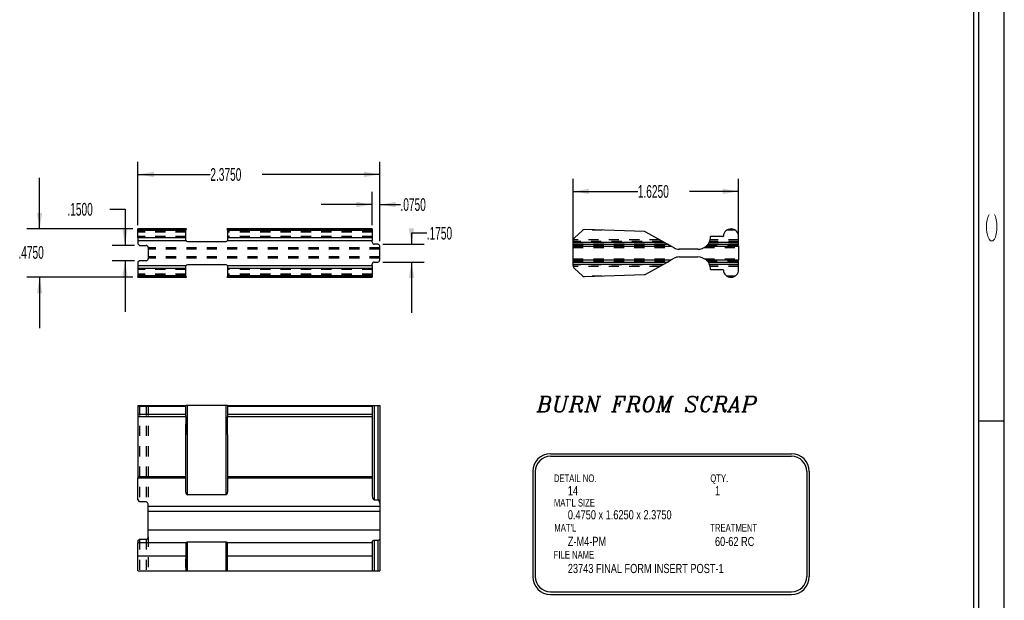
# Model space of a CAD drawing. Header units: inches. Extents: x 1802 to 2468, y -253 to -72.
# Tile 232 of 256: x 2093.83 to 2103.5, y -201.86 to -196.16. Entities that reach past the tile are written whole.
import ezdxf

# ---------------------------------------------------------------- set-up
doc = ezdxf.new("R2010")
doc.units = ezdxf.units.IN
doc.header["$LTSCALE"] = 0.5
doc.header["$MEASUREMENT"] = 0
doc.linetypes.add('HIDDEN', pattern=[0.225, 0.15, -0.075])
for name, color, linetype in [('SID-M-D', 42, 'Continuous'), ('SID-M-H', 4, 'HIDDEN'), ('SID-M-M', 233, 'Continuous'), ('SID-M-S', 105, 'Continuous')]:
    doc.layers.add(name, color=color, linetype=linetype)
doc.styles.add('I', font='ITALIC.SHX')
doc.styles.add('R', font='ROMAND.SHX')
doc.styles.add('SLDTEXTSTYLE0', font='TXT', dxfattribs={"width": 0.595745})

# ---------------------------------------------------------------- blocks, each defined once
blk = doc.blocks.new('*U9')
at = {"layer": 'SID-M-S'}
for p, q in [((0.25, 0), (0.25, 22)), ((0.3, 0), (0.3, 22)), ((0.55, 0), (0.55, 22)), ((0.3, 7), (0.55, 7))]:
    blk.add_line(p, q, dxfattribs=at)
at = {"layer": 'SID-M-D', "style": 'R', "width": 4}
blk.add_text('C', height=0.1, rotation=90, dxfattribs=at).set_placement((0.4762, 8.7151))

msp = doc.modelspace()

# ---------------------------------------------------------------- linework, layer by layer
at = {"layer": 'SID-M-D'}
for p, q in [((2094.98976, -198.17817), (2094.98976, -197.55382)), ((2097.36476, -198.33367), (2097.36476, -197.55382)), ((2094.02346, -198.21367), (2094.02346, -197.71367)), ((2094.98976, -197.67882), (2095.70024, -197.67882)), ((2097.36476, -197.67882), (2096.20823, -197.67882)), ((2099.26334, -198.33367), (2099.26334, -197.72056)), ((2100.88834, -198.33367), (2100.88834, -197.72056)), ((2097.28976, -198.17817), (2097.28976, -197.84923)), ((2097.36476, -198.33367), (2097.36476, -197.84923)), ((2099.26334, -197.84556), (2099.89839, -197.84556)), ((2100.88834, -197.84556), (2100.40638, -197.84556)), ((2094.71229, -198.02077), (2094.86229, -198.02077)), ((2094.86229, -198.02077), (2094.86229, -198.37617)), ((2097.28976, -197.97423), (2096.78976, -197.97423)), ((2097.36476, -197.97423), (2097.56738, -197.97423)), ((2094.93976, -198.21367), (2093.89846, -198.21367)), ((2097.82563, -198.25523), (2097.67563, -198.25523)), ((2097.67563, -198.25523), (2097.67563, -198.36367)), ((2094.95476, -198.37617), (2094.73729, -198.37617)), ((2097.39476, -198.36367), (2097.80063, -198.36367)), ((2094.95476, -198.52617), (2094.73729, -198.52617)), ((2094.86229, -198.52617), (2094.86229, -199.02617)), ((2097.39476, -198.53867), (2097.80063, -198.53867)), ((2097.67563, -198.53867), (2097.67563, -199.03867)), ((2094.93976, -198.68867), (2093.89846, -198.68867)), ((2094.02346, -198.68867), (2094.02346, -199.18867))]:
    msp.add_line(p, q, dxfattribs=at)
for points in [[(2094.98976, -197.67882), (2095.14576, -197.70482), (2095.14576, -197.65282)], [(2097.36476, -197.67882), (2097.20876, -197.65282), (2097.20876, -197.70482)], [(2099.26334, -197.84556), (2099.41934, -197.87156), (2099.41934, -197.81956)], [(2100.88834, -197.84556), (2100.73234, -197.81956), (2100.73234, -197.87156)], [(2097.28976, -197.97423), (2097.13376, -197.94823), (2097.13376, -198.00023)], [(2097.36476, -197.97423), (2097.52076, -198.00023), (2097.52076, -197.94823)], [(2094.02346, -198.21367), (2094.04946, -198.05767), (2093.99746, -198.05767)], [(2094.86229, -198.37617), (2094.88829, -198.22017), (2094.83629, -198.22017)], [(2097.67563, -198.36367), (2097.70163, -198.20767), (2097.64963, -198.20767)], [(2094.86229, -198.52617), (2094.83629, -198.68217), (2094.88829, -198.68217)], [(2097.67563, -198.53867), (2097.64963, -198.69467), (2097.70163, -198.69467)], [(2094.02346, -198.68867), (2093.99746, -198.84467), (2094.04946, -198.84467)]]:
    msp.add_solid(points, dxfattribs=at)
at = {"layer": 'SID-M-H'}
for p, q in [((2095.46103, -198.22013), (2094.98976, -198.22013)), ((2095.46124, -198.22028), (2095.4602, -198.22322)), ((2095.86976, -198.22617), (2095.86822, -198.21999)), ((2097.28976, -198.22013), (2095.86849, -198.22013)), ((2095.45976, -198.2407), (2094.98976, -198.2407)), ((2095.45976, -198.24457), (2094.98976, -198.24457)), ((2095.45976, -198.28867), (2094.98976, -198.28867)), ((2097.28976, -198.2407), (2095.86976, -198.2407)), ((2097.28976, -198.24457), (2095.86976, -198.24457)), ((2097.28976, -198.28867), (2095.86976, -198.28867)), ((2099.54852, -198.22617), (2099.35633, -198.22617)), ((2099.54852, -198.22617), (2099.35633, -198.22617)), ((2100.8548, -198.22617), (2100.77188, -198.22617)), ((2100.8548, -198.22617), (2100.77188, -198.22617)), ((2097.36476, -198.40071), (2095.08976, -198.40071)), ((2097.36476, -198.41367), (2095.08976, -198.41367)), ((2095.46221, -198.3292), (2095.46103, -198.32673)), ((2095.86861, -198.32674), (2095.86657, -198.33024)), ((2100.14003, -198.33617), (2099.26334, -198.33617)), ((2099.26334, -198.36117), (2100.18421, -198.36117)), ((2099.26334, -198.37617), (2100.21072, -198.37617)), ((2099.26334, -198.39617), (2100.24607, -198.39617)), ((2100.11351, -198.32117), (2099.26413, -198.32117)), ((2100.11351, -198.32117), (2099.26413, -198.32117)), ((2100.55212, -198.39617), (2100.88834, -198.39617)), ((2100.57761, -198.37617), (2100.88834, -198.37617)), ((2100.59017, -198.36117), (2100.88834, -198.36117)), ((2100.88834, -198.33617), (2100.60396, -198.33617)), ((2100.88834, -198.32117), (2100.60904, -198.32117)), ((2100.88834, -198.32117), (2100.60904, -198.32117)), ((2097.36476, -198.48867), (2095.08976, -198.48867)), ((2097.36476, -198.50164), (2095.08976, -198.50164)), ((2099.26334, -198.50617), (2100.24607, -198.50617)), ((2100.55212, -198.50617), (2100.88834, -198.50617)), ((2095.46091, -198.57561), (2095.46294, -198.5721)), ((2095.86731, -198.57315), (2095.86849, -198.57562)), ((2099.26334, -198.52617), (2100.21072, -198.52617)), ((2099.26334, -198.54117), (2100.18421, -198.54117)), ((2100.14003, -198.56617), (2099.26334, -198.56617)), ((2100.11351, -198.58117), (2099.26413, -198.58117)), ((2100.11351, -198.58117), (2099.26413, -198.58117)), ((2100.57761, -198.52617), (2100.88834, -198.52617)), ((2100.59017, -198.54117), (2100.88834, -198.54117)), ((2100.88834, -198.56617), (2100.60396, -198.56617)), ((2100.88834, -198.58117), (2100.60904, -198.58117)), ((2100.88834, -198.58117), (2100.60904, -198.58117)), ((2095.45976, -198.61367), (2094.98976, -198.61367)), ((2095.45976, -198.65778), (2094.98976, -198.65778)), ((2095.45976, -198.66165), (2094.98976, -198.66165)), ((2095.46103, -198.68222), (2094.98976, -198.68222)), ((2095.45976, -198.67617), (2095.4613, -198.68236)), ((2095.86828, -198.68207), (2095.86931, -198.67913)), ((2097.28976, -198.68222), (2095.86849, -198.68222)), ((2097.28976, -198.61367), (2095.86976, -198.61367)), ((2097.28976, -198.65778), (2095.86976, -198.65778)), ((2097.28976, -198.66165), (2095.86976, -198.66165)), ((2099.54852, -198.67617), (2099.35633, -198.67617)), ((2099.54852, -198.67617), (2099.35633, -198.67617)), ((2100.8548, -198.67617), (2100.77188, -198.67617)), ((2100.8548, -198.67617), (2100.77188, -198.67617)), ((2095.45976, -199.95757), (2094.98976, -199.95757)), ((2095.00476, -199.94579), (2095.00476, -200.89318)), ((2095.06976, -199.94579), (2095.06976, -200.89318)), ((2095.06976, -199.94579), (2095.06976, -200.89318)), ((2095.08976, -199.94579), (2095.08976, -200.92853)), ((2095.47476, -200.82248), (2095.47476, -199.94579)), ((2095.85476, -200.82248), (2095.85476, -199.94579)), ((2097.28976, -199.95757), (2095.86976, -199.95757)), ((2097.30976, -199.94579), (2097.30976, -200.87108)), ((2097.34476, -199.94579), (2097.34476, -200.87108)), ((2095.45976, -200.0364), (2094.98976, -200.0364)), ((2095.46103, -200.05791), (2094.98976, -200.05791)), ((2095.45976, -200.23098), (2095.45976, -200.03878)), ((2097.28976, -200.05791), (2095.86849, -200.05791)), ((2097.28976, -200.0364), (2095.86976, -200.0364)), ((2095.86976, -200.23098), (2095.86976, -200.03878)), ((2095.45976, -200.64684), (2094.98976, -200.64684)), ((2095.45976, -200.66056), (2094.98976, -200.66056)), ((2097.28976, -200.64684), (2095.86976, -200.64684)), ((2097.28976, -200.66056), (2095.86976, -200.66056)), ((2097.36476, -200.93655), (2095.08976, -200.93655)), ((2097.36476, -200.98579), (2095.08976, -200.98579)), ((2097.36476, -201.17079), (2095.08976, -201.17079)), ((2095.00476, -201.26006), (2095.00476, -201.57079)), ((2095.06976, -201.26006), (2095.06976, -201.57079)), ((2095.06976, -201.26006), (2095.06976, -201.57079)), ((2095.08976, -201.23458), (2095.08976, -201.57079)), ((2095.47476, -201.57079), (2095.47476, -201.28642)), ((2095.85476, -201.57079), (2095.85476, -201.28642)), ((2097.30976, -201.27079), (2097.30976, -201.57079)), ((2097.34476, -201.27079), (2097.34476, -201.57079)), ((2095.45976, -201.53725), (2095.45976, -201.45433)), ((2095.86976, -201.53725), (2095.86976, -201.45433))]:
    msp.add_line(p, q, dxfattribs=at)
msp.add_open_spline([(2100.60904, -198.58117), (2100.60798, -198.57725), (2100.60673, -198.57346), (2100.60469, -198.56789), (2100.60396, -198.56617), (2100.60396, -198.56617)], degree=3, knots=[0, 0, 0, 0, 0.5, 0.5, 1, 1, 1, 1], dxfattribs=at)
at = {"layer": 'SID-M-M'}
for p, q in [((2099.04138, -200.42041), (2101.40736, -200.42041)), ((2099.04138, -200.44541), (2101.40736, -200.44541)), ((2098.86638, -200.59541), (2098.86638, -201.62593)), ((2098.89138, -200.59541), (2098.89138, -201.62593)), ((2101.55736, -200.59541), (2101.55736, -201.62593)), ((2101.58236, -200.59541), (2101.58236, -201.62593)), ((2099.04138, -201.77593), (2101.40736, -201.77593)), ((2099.04138, -201.80093), (2101.40736, -201.80093))]:
    msp.add_line(p, q, dxfattribs=at)
for centre, radius, start, end in [((2099.04138, -200.59541), 0.175, 90, 180), ((2099.04138, -200.59541), 0.15, 90, 180), ((2101.40736, -200.59541), 0.175, 0, 90), ((2101.40736, -200.59541), 0.15, 0, 90), ((2099.04138, -201.62593), 0.175, 180, 270), ((2099.04138, -201.62593), 0.15, 180, 270), ((2101.40736, -201.62593), 0.15, 270, 0), ((2101.40736, -201.62593), 0.175, 270, 0)]:
    msp.add_arc(centre, radius, start, end, dxfattribs=at)
at = {"layer": 'SID-M-S'}
for p, q in [((2095.46601, -198.21367), (2094.98976, -198.21367)), ((2094.98976, -198.22011), (2094.98976, -198.21367)), ((2095.46103, -198.22011), (2094.98976, -198.22011)), ((2094.98976, -198.22817), (2094.98976, -198.22011)), ((2097.28976, -198.21367), (2095.86351, -198.21367)), ((2097.28976, -198.22011), (2095.8685, -198.22011)), ((2097.28976, -198.21367), (2097.28976, -198.22011)), ((2097.28976, -198.22011), (2097.28976, -198.22817)), ((2099.96439, -198.2407), (2099.37546, -198.22013)), ((2095.45976, -198.22817), (2094.98976, -198.22817)), ((2094.98976, -198.30168), (2094.98976, -198.22817)), ((2094.98976, -198.30168), (2094.98976, -198.32878)), ((2095.45976, -198.30168), (2094.98976, -198.30168)), ((2095.45976, -198.22817), (2095.45976, -198.22617)), ((2095.45976, -198.30168), (2095.45976, -198.22817)), ((2095.45976, -198.32117), (2095.45976, -198.30168)), ((2095.86976, -198.22617), (2095.86976, -198.22817)), ((2097.28976, -198.22817), (2095.86976, -198.22817)), ((2095.86976, -198.22817), (2095.86976, -198.30168)), ((2097.28976, -198.30168), (2095.86976, -198.30168)), ((2095.86976, -198.30168), (2095.86976, -198.32117)), ((2097.28976, -198.22817), (2097.28976, -198.30168)), ((2097.28976, -198.30168), (2097.28976, -198.32878)), ((2099.35395, -198.22817), (2099.27512, -198.30168)), ((2100.15328, -198.34367), (2099.97811, -198.24457)), ((2100.73349, -198.28867), (2100.61334, -198.28867)), ((2100.88834, -198.34367), (2100.88834, -198.28867)), ((2094.98976, -198.32878), (2094.98976, -198.36117)), ((2094.98976, -198.32878), (2095.46183, -198.32878)), ((2094.98976, -198.36117), (2095.00476, -198.37617)), ((2095.00476, -198.37617), (2095.06976, -198.37617)), ((2095.08976, -198.39617), (2095.08976, -198.50617)), ((2095.47476, -198.33617), (2095.85476, -198.33617)), ((2095.86769, -198.32878), (2097.28976, -198.32878)), ((2097.28976, -198.34367), (2097.28976, -198.32878)), ((2097.34476, -198.36367), (2097.30976, -198.36367)), ((2097.36476, -198.51867), (2097.36476, -198.38367)), ((2099.26334, -198.34367), (2099.26334, -198.32878)), ((2099.26334, -198.34367), (2100.15328, -198.34367)), ((2099.26334, -198.36367), (2099.26334, -198.34367)), ((2099.26334, -198.38367), (2099.26334, -198.36367)), ((2099.26334, -198.36367), (2100.18863, -198.36367)), ((2099.26334, -198.51867), (2099.26334, -198.38367)), ((2099.26334, -198.38367), (2100.22398, -198.38367)), ((2100.18863, -198.36367), (2100.15328, -198.34367)), ((2100.22398, -198.38367), (2100.18863, -198.36367)), ((2100.25409, -198.40071), (2100.22398, -198.38367)), ((2100.48834, -198.41367), (2100.30333, -198.41367)), ((2100.56958, -198.38367), (2100.88834, -198.38367)), ((2100.58834, -198.36367), (2100.88834, -198.36367)), ((2100.60059, -198.34367), (2100.88834, -198.34367)), ((2100.88834, -198.36367), (2100.88834, -198.34367)), ((2100.88834, -198.38367), (2100.88834, -198.36367)), ((2100.88834, -198.38367), (2100.88834, -198.51867)), ((2100.22398, -198.51867), (2100.25409, -198.50164)), ((2100.30333, -198.48867), (2100.48834, -198.48867)), ((2095.00476, -198.52617), (2094.98976, -198.54117)), ((2094.98976, -198.54117), (2094.98976, -198.57357)), ((2094.98976, -198.57357), (2095.46183, -198.57357)), ((2094.98976, -198.57357), (2094.98976, -198.60067)), ((2095.45976, -198.60067), (2094.98976, -198.60067)), ((2094.98976, -198.60067), (2094.98976, -198.67418)), ((2095.06976, -198.52617), (2095.00476, -198.52617)), ((2095.45976, -198.60067), (2095.45976, -198.58117)), ((2095.45976, -198.67418), (2095.45976, -198.60067)), ((2095.85476, -198.56617), (2095.47476, -198.56617)), ((2095.86769, -198.57357), (2097.28976, -198.57357)), ((2095.86976, -198.58117), (2095.86976, -198.60067)), ((2097.28976, -198.60067), (2095.86976, -198.60067)), ((2095.86976, -198.60067), (2095.86976, -198.67418)), ((2097.28976, -198.57357), (2097.28976, -198.55867)), ((2097.28976, -198.57357), (2097.28976, -198.60067)), ((2097.28976, -198.60067), (2097.28976, -198.67418)), ((2097.30976, -198.53867), (2097.34476, -198.53867)), ((2099.26334, -198.51867), (2100.22398, -198.51867)), ((2099.26334, -198.53867), (2099.26334, -198.51867)), ((2099.26334, -198.53867), (2100.18863, -198.53867)), ((2099.26334, -198.55867), (2099.26334, -198.53867)), ((2099.26334, -198.55867), (2100.15328, -198.55867)), ((2099.26334, -198.57357), (2099.26334, -198.55867)), ((2099.27512, -198.60067), (2099.35395, -198.67418)), ((2099.97811, -198.65778), (2100.15328, -198.55867)), ((2100.15328, -198.55867), (2100.18863, -198.53867)), ((2100.18863, -198.53867), (2100.22398, -198.51867)), ((2100.56958, -198.51867), (2100.88834, -198.51867)), ((2100.58834, -198.53867), (2100.88834, -198.53867)), ((2100.60059, -198.55867), (2100.88834, -198.55867)), ((2100.88834, -198.53867), (2100.88834, -198.51867)), ((2100.88834, -198.55867), (2100.88834, -198.53867)), ((2100.88834, -198.61367), (2100.88834, -198.55867)), ((2095.45976, -198.67418), (2094.98976, -198.67418)), ((2094.98976, -198.67418), (2094.98976, -198.68224)), ((2094.98976, -198.68224), (2095.46101, -198.68224)), ((2094.98976, -198.68867), (2094.98976, -198.68224)), ((2094.98976, -198.68867), (2095.46601, -198.68867)), ((2095.45976, -198.67617), (2095.45976, -198.67418)), ((2095.86351, -198.68867), (2097.28976, -198.68867)), ((2095.86848, -198.68224), (2097.28976, -198.68224)), ((2097.28976, -198.67418), (2095.86976, -198.67418)), ((2095.86976, -198.67418), (2095.86976, -198.67617)), ((2097.28976, -198.67418), (2097.28976, -198.68224)), ((2097.28976, -198.68224), (2097.28976, -198.68867)), ((2099.37546, -198.68222), (2099.96439, -198.66165)), ((2100.61334, -198.61367), (2100.73349, -198.61367)), ((2094.98976, -199.94579), (2095.46183, -199.94579)), ((2094.98976, -199.94579), (2094.98976, -199.95757)), ((2095.45976, -199.95757), (2094.98976, -199.95757)), ((2094.98976, -199.95757), (2094.98976, -200.0364)), ((2095.45976, -199.95757), (2095.45976, -199.94658)), ((2095.45976, -200.0364), (2095.45976, -199.95757)), ((2095.47476, -199.94579), (2095.46183, -199.94579)), ((2095.47476, -200.82248), (2095.47476, -199.94579)), ((2095.85476, -199.94579), (2095.47476, -199.94579)), ((2095.85476, -200.82248), (2095.85476, -199.94579)), ((2095.86769, -199.94579), (2095.85476, -199.94579)), ((2095.86769, -199.94579), (2097.28976, -199.94579)), ((2095.86976, -199.94658), (2095.86976, -199.95757)), ((2097.28976, -199.95757), (2095.86976, -199.95757)), ((2095.86976, -199.95757), (2095.86976, -200.0364)), ((2097.28976, -199.94579), (2097.28976, -199.95757)), ((2097.28976, -199.94579), (2097.30976, -199.94579)), ((2097.28976, -199.95757), (2097.28976, -200.0364)), ((2097.30976, -199.94579), (2097.30976, -200.87108)), ((2097.30976, -199.94579), (2097.34476, -199.94579)), ((2097.34476, -199.94579), (2097.34476, -200.87108)), ((2097.34476, -199.94579), (2097.36476, -199.94579)), ((2097.36476, -199.94579), (2097.36476, -200.90643)), ((2095.45976, -200.0364), (2094.98976, -200.0364)), ((2094.98976, -200.0364), (2094.98976, -200.05791)), ((2095.46103, -200.05791), (2094.98976, -200.05791)), ((2094.98976, -200.05791), (2094.98976, -200.64684)), ((2095.45976, -200.03878), (2095.45976, -200.0364)), ((2097.28976, -200.05791), (2095.86849, -200.05791)), ((2095.86976, -200.0364), (2095.86976, -200.03878)), ((2097.28976, -200.0364), (2095.86976, -200.0364)), ((2097.28976, -200.0364), (2097.28976, -200.05791)), ((2097.28976, -200.05791), (2097.28976, -200.64684)), ((2095.45976, -200.64684), (2095.45976, -200.23098)), ((2095.86976, -200.23098), (2095.86976, -200.64684)), ((2095.45976, -200.64684), (2094.98976, -200.64684)), ((2094.98976, -200.64684), (2094.98976, -200.66056)), ((2095.45976, -200.66056), (2094.98976, -200.66056)), ((2094.98976, -200.86667), (2094.98976, -200.66056)), ((2095.45976, -200.66056), (2095.45976, -200.64684)), ((2095.45976, -200.79597), (2095.45976, -200.66056)), ((2097.28976, -200.64684), (2095.86976, -200.64684)), ((2095.86976, -200.64684), (2095.86976, -200.66056)), ((2097.28976, -200.66056), (2095.86976, -200.66056)), ((2095.86976, -200.66056), (2095.86976, -200.79597)), ((2097.28976, -200.64684), (2097.28976, -200.66056)), ((2097.28976, -200.66056), (2097.28976, -200.83573)), ((2095.85476, -200.82248), (2095.47476, -200.82248)), ((2095.00476, -200.89318), (2094.98976, -200.86667)), ((2095.06976, -200.89318), (2095.00476, -200.89318)), ((2095.08976, -200.93655), (2095.08976, -200.92853)), ((2097.30976, -200.87108), (2097.34476, -200.87108)), ((2097.36476, -200.90643), (2097.36476, -200.93655)), ((2097.36476, -200.93655), (2095.08976, -200.93655)), ((2095.08976, -200.98579), (2095.08976, -200.93655)), ((2097.36476, -200.98579), (2095.08976, -200.98579)), ((2095.08976, -201.17079), (2095.08976, -200.98579)), ((2097.36476, -200.93655), (2097.36476, -200.98579)), ((2097.36476, -200.98579), (2097.36476, -201.17079)), ((2095.08976, -201.23458), (2095.08976, -201.17079)), ((2097.36476, -201.17079), (2095.08976, -201.17079)), ((2097.36476, -201.17079), (2097.36476, -201.25203)), ((2094.98976, -201.27262), (2094.98976, -201.29579)), ((2095.45976, -201.29579), (2094.98976, -201.29579)), ((2094.98976, -201.42079), (2094.98976, -201.29579)), ((2095.00476, -201.26006), (2095.06976, -201.26006)), ((2095.45976, -201.29579), (2095.45976, -201.29149)), ((2095.45976, -201.29579), (2095.45976, -201.42079)), ((2095.47476, -201.28642), (2095.85476, -201.28642)), ((2095.47476, -201.57079), (2095.47476, -201.28642)), ((2095.85476, -201.57079), (2095.85476, -201.28642)), ((2095.86976, -201.29149), (2095.86976, -201.29579)), ((2097.28976, -201.29579), (2095.86976, -201.29579)), ((2095.86976, -201.42079), (2095.86976, -201.29579)), ((2097.28976, -201.28304), (2097.28976, -201.29579)), ((2097.28976, -201.29579), (2097.28976, -201.42079)), ((2097.34476, -201.27079), (2097.30976, -201.27079)), ((2097.30976, -201.27079), (2097.30976, -201.57079)), ((2097.34476, -201.27079), (2097.34476, -201.57079)), ((2097.36476, -201.25203), (2097.36476, -201.57079)), ((2094.98976, -201.42079), (2095.45976, -201.42079)), ((2094.98976, -201.57079), (2094.98976, -201.42079)), ((2095.45976, -201.42079), (2095.45976, -201.45433)), ((2095.86976, -201.45433), (2095.86976, -201.42079)), ((2095.86976, -201.42079), (2097.28976, -201.42079)), ((2097.28976, -201.42079), (2097.28976, -201.57079)), ((2094.98976, -201.57079), (2095.45976, -201.57079)), ((2095.45976, -201.53725), (2095.45976, -201.57079)), ((2095.45976, -201.57079), (2095.47476, -201.57079)), ((2095.47476, -201.57079), (2095.85476, -201.57079)), ((2095.85476, -201.57079), (2095.86976, -201.57079)), ((2095.86976, -201.57079), (2095.86976, -201.53725)), ((2095.86976, -201.57079), (2097.28976, -201.57079)), ((2097.28976, -201.57079), (2097.30976, -201.57079)), ((2097.30976, -201.57079), (2097.34476, -201.57079)), ((2097.34476, -201.57079), (2097.36476, -201.57079))]:
    msp.add_line(p, q, dxfattribs=at)
for centre, radius, start, end in [((2099.37441, -198.25011), 0.03, 88, 133), ((2100.81334, -198.28867), 0.075, 0, 176.416678), ((2099.30039, -198.32878), 0.03705, 133, 180), ((2099.96334, -198.27068), 0.03, 60.5, 88), ((2100.48834, -198.28867), 0.125, 333.896119, 0), ((2100.73349, -198.28367), 0.005, 270, 356.416678), ((2095.06976, -198.39617), 0.02, 0, 90), ((2095.47476, -198.32117), 0.015, 210.469988, 270), ((2095.85476, -198.32117), 0.015, 270, 329.530012), ((2097.30976, -198.34367), 0.02, 180, 270), ((2097.34476, -198.38367), 0.02, 0, 90), ((2100.30333, -198.31367), 0.1, 240.5, 270), ((2100.48834, -198.28867), 0.125, 270, 310.535802), ((2095.06976, -198.50617), 0.02, 270, 0), ((2100.30333, -198.58867), 0.1, 90, 119.5), ((2100.48834, -198.61367), 0.125, 49.464198, 90), ((2095.47476, -198.58117), 0.015, 90, 149.530012), ((2095.85476, -198.58117), 0.015, 30.469988, 90), ((2097.30976, -198.55867), 0.02, 90, 180), ((2097.34476, -198.51867), 0.02, 270, 0), ((2099.30039, -198.57357), 0.03705, 180, 227), ((2100.48834, -198.61367), 0.125, 0, 26.103881), ((2099.37441, -198.65224), 0.03, 227, 272), ((2099.96334, -198.63167), 0.03, 272, 299.5), ((2100.73349, -198.61867), 0.005, 3.583322, 90), ((2100.81334, -198.61367), 0.075, 183.583322, 0), ((2094.91726, -201.17079), 0.125, 305.450543, 314.427004)]:
    msp.add_arc(centre, radius, start, end, dxfattribs=at)
for centre, major_axis, ratio, start_param, end_param in [((2095.47476, -200.23098), (0, 0.42954), 0.0349208, 1.156109, 1.5707963), ((2095.85476, -200.23098), (0, 0.42954), 0.0349208, 4.712389, 5.1270763), ((2095.47476, -200.79597), (0, 0.02651), 0.5657728, 1.5707963, 3.1415927), ((2095.85476, -200.79597), (0, 0.02651), 0.5657728, 3.1415927, 4.712389), ((2095.06976, -200.92853), (0, 0.03535), 0.5657728, 4.712389, 6.2831853), ((2097.30976, -200.83573), (0, 0.03535), 0.5657728, 1.5707963, 3.1415927), ((2097.34476, -200.90643), (0, 0.03535), 0.5657728, 4.712389, 6.2831853)]:
    msp.add_ellipse(centre, major_axis=major_axis, ratio=ratio, start_param=start_param, end_param=end_param, dxfattribs=at)
for points, knots in [([(2095.45976, -198.22617), (2095.45976, -198.22409), (2095.46017, -198.22254), (2095.46084, -198.22048), (2095.46108, -198.22001), (2095.46103, -198.22013)], [0, 0, 0, 0, 0.5, 0.5, 1, 1, 1, 1]), ([(2095.46601, -198.21402), (2095.46575, -198.2142), (2095.46528, -198.21453), (2095.46218, -198.21723), (2095.46142, -198.21968), (2095.46124, -198.22028)], [0, 0, 0, 0, 0.4750396, 0.8716789, 1, 1, 1, 1]), ([(2095.86822, -198.21999), (2095.86815, -198.2197), (2095.86763, -198.21741), (2095.86523, -198.21543), (2095.86269, -198.21337), (2095.86336, -198.21391), (2095.86351, -198.21402)], [0, 0, 0, 0, 0.0587979, 0.4672132, 0.8872572, 1, 1, 1, 1]), ([(2095.86849, -198.22013), (2095.86843, -198.22001), (2095.86868, -198.22047), (2095.86935, -198.22254), (2095.86976, -198.22409), (2095.86976, -198.22617)], [0, 0, 0, 0, 0.5, 0.5, 1, 1, 1, 1]), ([(2100.58834, -198.36367), (2100.58834, -198.36367), (2100.58776, -198.36446), (2100.58568, -198.36712), (2100.58417, -198.36898), (2100.58064, -198.37301), (2100.57861, -198.37519), (2100.57427, -198.37951), (2100.57198, -198.38162), (2100.56958, -198.38367)], [0, 0, 0, 0, 0.25, 0.25, 0.5, 0.5, 0.75, 0.75, 1, 1, 1, 1]), ([(2100.60059, -198.34367), (2100.59807, -198.34881), (2100.59524, -198.35361), (2100.59153, -198.35925), (2100.59043, -198.36082), (2100.58882, -198.36304), (2100.58834, -198.36367), (2100.58834, -198.36367)], [0, 0, 0, 0, 0.5, 0.5, 0.75, 0.75, 1, 1, 1, 1]), ([(2100.56958, -198.51867), (2100.57198, -198.52073), (2100.57426, -198.52284), (2100.57858, -198.52713), (2100.58063, -198.52933), (2100.58416, -198.53336), (2100.58566, -198.53521), (2100.58776, -198.5379), (2100.58834, -198.53867), (2100.58834, -198.53867)], [0, 0, 0, 0, 0.25, 0.25, 0.5, 0.5, 0.75, 0.75, 1, 1, 1, 1]), ([(2100.58834, -198.53867), (2100.58834, -198.53867), (2100.5903, -198.54122), (2100.59522, -198.5487), (2100.59807, -198.55354), (2100.60059, -198.55867)], [0, 0, 0, 0, 0.5, 0.5, 1, 1, 1, 1]), ([(2095.46103, -198.68222), (2095.46108, -198.68234), (2095.46084, -198.68187), (2095.46016, -198.6798), (2095.45976, -198.67826), (2095.45976, -198.67617)], [0, 0, 0, 0, 0.5, 0.5, 1, 1, 1, 1]), ([(2095.4613, -198.68236), (2095.46136, -198.68264), (2095.46189, -198.68494), (2095.46429, -198.68692), (2095.46683, -198.68898), (2095.46615, -198.68844), (2095.46601, -198.68833)], [0, 0, 0, 0, 0.05879792, 0.46721323, 0.88725718, 1, 1, 1, 1]), ([(2095.86351, -198.68833), (2095.86376, -198.68815), (2095.86423, -198.68782), (2095.86734, -198.68511), (2095.8681, -198.68267), (2095.86828, -198.68207)], [0, 0, 0, 0, 0.47503958, 0.87167888, 1, 1, 1, 1]), ([(2095.86976, -198.67617), (2095.86976, -198.67825), (2095.86935, -198.67981), (2095.86868, -198.68187), (2095.86843, -198.68234), (2095.86849, -198.68222)], [0, 0, 0, 0, 0.5, 0.5, 1, 1, 1, 1]), ([(2095.46103, -200.05791), (2095.46108, -200.05447), (2095.46084, -200.05109), (2095.46016, -200.04455), (2095.45976, -200.04154), (2095.45976, -200.03878)], [0, 0, 0, 0, 0.5, 0.5, 1, 1, 1, 1]), ([(2095.86976, -200.03878), (2095.86976, -200.04154), (2095.86935, -200.04457), (2095.86868, -200.05108), (2095.86843, -200.05449), (2095.86849, -200.05791)], [0, 0, 0, 0, 0.5, 0.5, 1, 1, 1, 1]), ([(2095.06976, -201.26006), (2095.07333, -201.26006), (2095.07674, -201.25911), (2095.08228, -201.25589), (2095.08435, -201.25371), (2095.08736, -201.24887), (2095.08833, -201.24616), (2095.08952, -201.24054), (2095.08976, -201.23761), (2095.08976, -201.23458)], [0, 0, 0, 0, 0.25, 0.25, 0.5, 0.5, 0.75, 0.75, 1, 1, 1, 1]), ([(2095.45976, -201.29149), (2095.45976, -201.29044), (2095.46132, -201.28918), (2095.46677, -201.28714), (2095.47068, -201.28642), (2095.47476, -201.28642)], [0, 0, 0, 0, 0.5, 0.5, 1, 1, 1, 1]), ([(2095.85476, -201.28642), (2095.85883, -201.28642), (2095.86275, -201.28715), (2095.86819, -201.28918), (2095.86976, -201.29044), (2095.86976, -201.29149)], [0, 0, 0, 0, 0.5, 0.5, 1, 1, 1, 1]), ([(2097.30976, -201.27079), (2097.30402, -201.27079), (2097.29872, -201.27275), (2097.29168, -201.27767), (2097.28976, -201.28052), (2097.28976, -201.28304)], [0, 0, 0, 0, 0.5, 0.5, 1, 1, 1, 1]), ([(2097.36476, -201.25203), (2097.36476, -201.25443), (2097.36445, -201.25672), (2097.36302, -201.26104), (2097.36188, -201.26308), (2097.35858, -201.26661), (2097.35639, -201.26812), (2097.35104, -201.27022), (2097.34795, -201.27079), (2097.34476, -201.27079)], [0, 0, 0, 0, 0.25, 0.25, 0.5, 0.5, 0.75, 0.75, 1, 1, 1, 1]), ([(2095.45976, -201.45433), (2095.45976, -201.46058), (2095.46136, -201.46729), (2095.46383, -201.47764), (2095.46468, -201.48115), (2095.46601, -201.48833), (2095.46647, -201.49209), (2095.46646, -201.50323), (2095.46465, -201.5105), (2095.46218, -201.52086), (2095.46139, -201.52423), (2095.46018, -201.53084), (2095.45976, -201.53411), (2095.45976, -201.53725)], [0, 0, 0, 0, 0.25, 0.25, 0.375, 0.375, 0.5, 0.5, 0.75, 0.75, 0.875, 0.875, 1, 1, 1, 1]), ([(2095.86976, -201.53725), (2095.86976, -201.531), (2095.86816, -201.5243), (2095.86569, -201.51394), (2095.86483, -201.51044), (2095.8635, -201.50325), (2095.86305, -201.49949), (2095.86305, -201.48835), (2095.86487, -201.48108), (2095.86734, -201.47072), (2095.86813, -201.46735), (2095.86933, -201.46074), (2095.86976, -201.45747), (2095.86976, -201.45433)], [0, 0, 0, 0, 0.25, 0.25, 0.375, 0.375, 0.5, 0.5, 0.75, 0.75, 0.875, 0.875, 1, 1, 1, 1])]:
    msp.add_open_spline(points, degree=3, knots=knots, dxfattribs=at)
for points in [[(2095.46183, -198.32878), (2095.46046, -198.32646), (2095.45976, -198.32381), (2095.45976, -198.32117)], [(2095.86976, -198.32117), (2095.86976, -198.32381), (2095.86905, -198.32646), (2095.86769, -198.32878)], [(2095.45976, -198.58117), (2095.45976, -198.57853), (2095.46046, -198.57589), (2095.46183, -198.57357)], [(2095.86769, -198.57357), (2095.86905, -198.57589), (2095.86976, -198.57853), (2095.86976, -198.58117)], [(2095.45976, -199.94658), (2095.45976, -199.94603), (2095.46046, -199.94579), (2095.46183, -199.94579)], [(2095.86769, -199.94579), (2095.86905, -199.94579), (2095.86976, -199.94603), (2095.86976, -199.94658)]]:
    msp.add_open_spline(points, degree=3, dxfattribs=at)

# ---------------------------------------------------------------- block references
at = {"layer": 'SID-M-D'}
msp.add_blockref('*U9', (2102.94756, -207.09685), dxfattribs=at)

# ---------------------------------------------------------------- texts
at = {"layer": 'SID-M-D', "style": 'SLDTEXTSTYLE0', "width": 0.75}
for s, height, p in [('DETAIL NO.', 0.075, (2099.07426, -200.6982)), ('QTY.', 0.075, (2100.6105, -200.6982)), ('14', 0.09, (2099.2112, -200.82748)), ('1', 0.09, (2100.65623, -200.82748)), ("MAT'L SIZE", 0.075, (2099.07426, -200.93831)), ('0.4750 x 1.6250 x 2.3750', 0.09, (2099.2112, -201.06429)), ("MAT'L", 0.075, (2099.07889, -201.18448)), ('TREATMENT', 0.075, (2100.6105, -201.18448)), ('Z-M4-PM', 0.09, (2099.2112, -201.32552)), ('60-62 RC', 0.09, (2100.65623, -201.3266)), ('FILE NAME', 0.075, (2099.07296, -201.44861)), ('23743 FINAL FORM INSERT POST-1', 0.09, (2099.2112, -201.59162))]:
    msp.add_text(s, height=height, dxfattribs=at).set_placement(p)
at = {"layer": 'SID-M-D', "char_height": 0.125, "attachment_point": 1, "style": 'SLDTEXTSTYLE0'}
for s, insert in [('2.3750', (2095.70024, -197.6169)), ('1.6250', (2099.89839, -197.78364)), ('.0750', (2097.56738, -197.91232)), ('.1500', (2094.29667, -197.95886)), ('.1750', (2097.82563, -198.19332)), ('.4750', (2093.81565, -198.38201))]:
    msp.add_mtext(s, dxfattribs=dict(at, insert=insert))
at = {"layer": 'SID-M-D', "insert": (2098.90633, -199.85804), "char_height": 0.15, "width": 2.6427476, "attachment_point": 1, "style": 'I'}
msp.add_mtext('{BURN FROM SCRAP}', dxfattribs=at)

doc.saveas('drawing.dxf')
